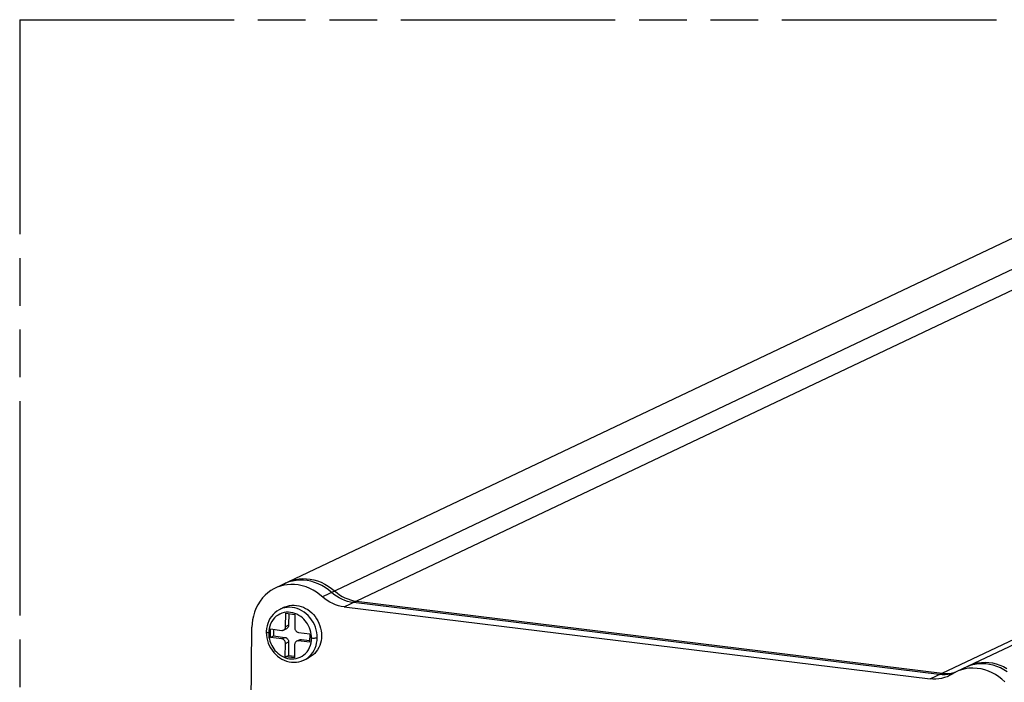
# Model space of a CAD drawing. Header units: millimetres. Extents: x 0 to 210, y 0 to 297.
# Tile 8 of 11: x 50 to 90, y 231 to 258. Entities that reach past the tile are written whole.
import ezdxf

# ---------------------------------------------------------------- set-up
doc = ezdxf.new("R2010")
doc.units = ezdxf.units.MM
doc.header["$LTSCALE"] = 19.36
doc.linetypes.add('PHANTOM', pattern=[0.8, 0.45, -0.05, 0.1, -0.05, 0.1, -0.05])
doc.layers.get('0').update_dxf_attribs({"linetype": 'CONTINUOUS'})
doc.layers.add('DEFAULT_3', color=7, linetype='PHANTOM')

msp = doc.modelspace()

# ---------------------------------------------------------------- linework, layer by layer
at = {"color": 7, "linetype": 'Continuous'}
for p, q in [((106.0659383, 256.20099136), (60.51196649, 234.59415532)), ((133.73924129, 252.803137), (88.18526949, 231.19630096)), ((60.87874519, 233.81454715), (60.70449503, 233.73189805)), ((63.31437373, 233.82937278), (87.12402823, 230.90591481)), ((60.93439337, 233.02742984), (60.93953087, 233.57319081)), ((60.93953087, 233.57319081), (61.31383458, 233.52723209)), ((61.06329649, 233.5579943), (61.05885777, 233.08646491)), ((61.31383458, 233.52723209), (61.30869709, 232.98147112)), ((59.4087468, 216.04401683), (59.56841209, 233.0054114)), ((60.32199229, 232.59228777), (60.32522605, 232.93581244)), ((60.32522605, 232.93581244), (60.77900521, 232.88009537)), ((60.44899168, 232.92061593), (60.4464567, 232.65132284)), ((60.85385201, 232.89181541), (60.97831642, 232.95085048)), ((60.32199229, 232.59228777), (60.4464567, 232.65132284)), ((60.77577145, 232.53657069), (60.32199229, 232.59228777)), ((60.4464567, 232.65132284), (60.90023586, 232.59560577)), ((61.50733965, 232.50015272), (61.38287525, 232.44111765)), ((61.46095581, 232.79636236), (61.91473497, 232.74064529)), ((61.58218646, 232.51187276), (61.91219999, 232.47135219)), ((61.91473497, 232.74064529), (61.91150122, 232.39712061)), ((60.92289268, 231.80570096), (60.92803018, 232.35146194)), ((61.05249458, 232.41049701), (61.04735709, 231.86473603)), ((61.30233389, 232.30550322), (61.2971964, 231.75974225)), ((61.91150122, 232.39712061), (61.45772206, 232.45283769)), ((60.92289268, 231.80570096), (61.04735709, 231.86473603)), ((61.2971964, 231.75974225), (60.92289268, 231.80570096)), ((61.04735709, 231.86473603), (61.29789517, 231.83397383)), ((61.68158952, 231.67187709), (61.85583969, 231.75452619))]:
    msp.add_line(p, q, dxfattribs=at)
at = {"color": 9, "linetype": 'Continuous'}
for p, q in [((107.98160747, 255.85162593), (62.42763566, 234.24478989)), ((63.31437373, 233.82937278), (108.86834554, 255.43620882)), ((87.12402823, 230.90591481), (132.67800004, 252.51275085)), ((60.93262722, 234.79270903), (60.8853597, 234.77126053)), ((87.49742144, 231.08302002), (63.68776694, 234.006478)), ((63.81223135, 234.06551307), (87.62188584, 231.14205509)), ((61.31009344, 233.56477456), (61.2241356, 233.5906083)), ((61.39351994, 233.53046222), (61.31009344, 233.56477456)), ((61.05885777, 233.08646491), (60.93439337, 233.02742984)), ((60.24679898, 232.78118582), (60.24669634, 232.7733757)), ((60.77577145, 232.53657069), (60.90023586, 232.59560577)), ((61.45772206, 232.45283769), (61.58218646, 232.51187276)), ((61.97839171, 232.7247195), (61.96206957, 232.80959298)), ((61.98992823, 232.55174428), (61.99003092, 232.55955735)), ((60.92803018, 232.35146194), (61.05249458, 232.41049701)), ((88.65174579, 231.41384504), (88.5586627, 231.37340617)), ((87.96510198, 231.10412138), (87.85024047, 231.08395885)), ((88.06399382, 231.13053226), (87.96510198, 231.10412138)), ((87.97470488, 231.14299392), (88.08956638, 231.16315645)), ((88.08956638, 231.16315645), (88.15064864, 231.17946959))]:
    msp.add_line(p, q, dxfattribs=at)
for points in [[(62.67543436, 234.52593), (62.54265731, 234.61946612), (62.40324715, 234.70183396), (62.25900984, 234.77178982), (62.11192327, 234.82848284), (61.96271853, 234.87182195), (61.81276963, 234.90158573), (61.66209976, 234.91784518), (61.51044236, 234.9203829), (61.36006831, 234.90889202), (61.21269224, 234.88348478), (61.06959981, 234.84449323), (60.93262722, 234.79270903)], [(61.00982411, 234.8302956), (61.05709163, 234.8517441), (61.19406421, 234.9035283), (61.33715664, 234.94251985), (61.48453271, 234.96792709), (61.63490676, 234.97941797), (61.78656416, 234.97688025), (61.93723404, 234.9606208), (62.08718294, 234.93085702), (62.23638768, 234.88751791), (62.38347425, 234.83082489), (62.52771155, 234.76086903), (62.66712172, 234.67850119), (62.79989876, 234.58496507)], [(63.68776694, 234.006478), (63.56969852, 234.02588816), (63.45221203, 234.0550591), (63.33596653, 234.09388567), (63.22179251, 234.14213846), (63.11044478, 234.19952074), (63.0027174, 234.26561774), (62.89940159, 234.33989335), (62.67543436, 234.52593)], [(62.79989876, 234.58496507), (63.02386599, 234.39892842), (63.12718181, 234.32465281), (63.23490918, 234.25855581), (63.34625692, 234.20117353), (63.46043093, 234.15292074), (63.57667643, 234.11409417), (63.69416292, 234.08492323), (63.81223135, 234.06551307)], [(62.2185319, 232.57597328), (62.2146166, 232.6851936), (62.20086354, 232.79457469), (62.17740516, 232.9030632), (62.14446736, 233.00961439), (62.10236734, 233.11320217), (62.05151051, 233.21282899), (61.99238664, 233.30753545), (61.92556508, 233.39640951), (61.85168932, 233.47859533), (61.77147079, 233.55330145), (61.68568199, 233.61980845), (61.59514907, 233.67747587), (61.50074387, 233.72574838), (61.40337549, 233.76416111), (61.30398161, 233.79234414), (61.20351938, 233.81002607), (61.10295626, 233.81703663), (61.00326067, 233.8133083), (60.90539265, 233.79887698), (60.81029471, 233.77388166), (60.7188827, 233.73856305), (60.70449503, 233.73189805)], [(61.04964186, 233.61415176), (60.96109371, 233.61143858), (60.87333219, 233.59880057), (60.78757802, 233.57576877), (60.70513157, 233.54294535), (60.62757912, 233.50063689), (60.55528356, 233.44926126), (60.48922545, 233.38986152), (60.42913797, 233.32086861), (60.37403884, 233.23960893), (60.32705501, 233.15043923), (60.29125276, 233.05504979), (60.26583178, 232.95876645)], [(61.2241356, 233.5906083), (61.13732156, 233.60709861), (61.04964186, 233.61415176)], [(61.96206957, 232.80959298), (61.9380825, 232.89556216), (61.90411399, 232.98504565), (61.8651238, 233.06948991), (61.82707029, 233.13761349), (61.78464112, 233.20001871), (61.73368611, 233.26533656), (61.67667715, 233.32819961), (61.61511244, 233.38594535), (61.54776286, 233.43909001), (61.47317078, 233.48794763), (61.39351994, 233.53046222)], [(60.26583178, 232.95876645), (60.25104158, 232.86821462), (60.24679898, 232.78118582)], [(60.24669802, 232.77349395), (60.2236699, 232.77686797), (60.20296405, 232.78103069), (60.18512643, 232.78589211), (60.1706158, 232.79133417), (60.15979973, 232.79722416), (60.15302359, 232.80340636), (60.15041812, 232.80970945), (60.15038868, 232.81054669)], [(60.24669634, 232.7733757), (60.2489322, 232.69150475), (60.25833554, 232.60821367), (60.27465765, 232.52334026), (60.29864468, 232.43737116), (60.33261312, 232.34788776), (60.37160324, 232.26344357), (60.40965672, 232.19532), (60.45208585, 232.13291477), (60.50304078, 232.06759693), (60.56004966, 232.0047339), (60.62161429, 231.94698816), (60.68896379, 231.8938435), (60.76355577, 231.84498585), (60.8432065, 231.80247123), (60.92663288, 231.76815883), (61.01259062, 231.74232501), (61.09940456, 231.7258346), (61.18708417, 231.71878133), (61.27563225, 231.72149436)], [(61.68158952, 231.67187709), (61.75404775, 231.71051389), (61.83549139, 231.76536278), (61.91074809, 231.82923034), (61.9790925, 231.90150069), (62.03986782, 231.98147922), (62.09249069, 232.06839973), (62.13644986, 232.16141834), (62.1713173, 232.25962047), (62.1967704, 232.36209373), (62.21256377, 232.46788715), (62.2185319, 232.57597328)], [(61.97089495, 232.37416396), (61.98568539, 232.46471561), (61.98992823, 232.55174428)], [(61.99003092, 232.55955735), (61.98779506, 232.64142837), (61.97839171, 232.7247195)], [(62.21853073, 232.57597342), (62.20502127, 232.57069144), (62.18806172, 232.56598493), (62.16801498, 232.56197874), (62.14536698, 232.55877617), (62.12066944, 232.55645853), (62.09457312, 232.55510106), (62.0678033, 232.55472797), (62.04102004, 232.5553456), (62.01488805, 232.55693399), (61.99003035, 232.55943966)], [(61.27563225, 231.72149436), (61.36339371, 231.7341322), (61.44914782, 231.75716381), (61.53159424, 231.78998702), (61.6091467, 231.83229526), (61.68144231, 231.88367067), (61.74750046, 231.94307015), (61.80758801, 232.0120628), (61.86268728, 232.09332224), (61.9096713, 232.1824917), (61.94547375, 232.27788086), (61.97089495, 232.37416396)], [(90.26081476, 231.19175598), (90.12516174, 231.27698223), (89.98328199, 231.35089761), (89.8368748, 231.41234033), (89.68707613, 231.46070111), (89.535658, 231.49539605), (89.38486534, 231.51615634), (89.23459011, 231.52323663), (89.08506378, 231.51659321), (88.93745044, 231.49614468), (88.79235273, 231.46178298), (88.65174579, 231.41384504)], [(88.6831271, 231.43244125), (88.77621019, 231.47288011), (88.91681714, 231.52081805), (89.06191485, 231.55517975), (89.20952818, 231.57562828), (89.35905452, 231.5822717), (89.50932974, 231.57519141), (89.6601224, 231.55443112), (89.81154054, 231.51973618), (89.96133921, 231.47137541), (90.10774639, 231.40993268), (90.24962614, 231.3360173)], [(87.85024047, 231.08395885), (87.73345685, 231.07371568), (87.61563591, 231.07342276), (87.49742144, 231.08302002)], [(87.62188584, 231.14205509), (87.74010032, 231.13245783), (87.85792125, 231.13275076), (87.97470488, 231.14299392)]]:
    msp.add_lwpolyline(points, dxfattribs=at)
at = {"color": 7, "linetype": 'Continuous'}
for points in [[(60.51199341, 234.59409845), (60.45621499, 234.56624996), (60.32998614, 234.49195151), (60.21070141, 234.40582076), (60.10146837, 234.31107462), (59.99851259, 234.20141869), (59.89595647, 234.06779844), (59.80321711, 233.92171119), (59.72892112, 233.77159044), (59.66956229, 233.61757312), (59.62489428, 233.46195451), (59.59376412, 233.30669296), (59.57478233, 233.15485236), (59.56841209, 233.0054114)], [(62.52582365, 234.16348934), (62.31139446, 234.34179672), (62.18692669, 234.43034267), (62.0538556, 234.51112186), (61.91331147, 234.58205194), (61.76605787, 234.64168455), (61.61281822, 234.68881186), (61.45127829, 234.72173979), (61.29131458, 234.74047873), (61.14474601, 234.74394027), (61.0034311, 234.73372679), (60.8624351, 234.71129716), (60.72395679, 234.67599357), (60.58796335, 234.62754026), (60.51199341, 234.59409845)], [(63.31437373, 233.82937278), (63.19677444, 233.84916379), (63.07998245, 233.87866278), (62.96350632, 233.91809998), (62.84882036, 233.96678472), (62.73690744, 234.02425653), (62.62875043, 234.09005497), (62.52582365, 234.16348934)], [(60.70370617, 233.73152195), (60.66621091, 233.71262331), (60.57884645, 233.65957656), (60.4975506, 233.5968723), (60.42319371, 233.52514111), (60.35656159, 233.44511008), (60.29833306, 233.35756388), (60.24909922, 233.26334636), (60.20936982, 233.16336494), (60.17956428, 233.05856557), (60.1600178, 232.94993707), (60.15098145, 232.83849424), (60.15038871, 232.81055032)], [(60.87874519, 233.81454715), (60.91978071, 233.83273487), (61.00657835, 233.86333825), (61.09644852, 233.8847922), (61.18913691, 233.89695109), (61.28334749, 233.89956496), (61.37772496, 233.89268065), (61.47201265, 233.87639972), (61.56595012, 233.85068539), (61.65819204, 233.81582168), (61.74746159, 233.77236885), (61.83349114, 233.72054062), (61.91594806, 233.66046553), (61.99372171, 233.59287111), (62.0658552, 233.51865288), (62.13203312, 233.43821256), (62.19187658, 233.35195637), (62.24468407, 233.26082338), (62.28990962, 233.16579602), (62.32726418, 233.06754395), (62.35646289, 232.96679473), (62.37722571, 232.86446357), (62.38936675, 232.76144917), (62.39278207, 232.65862238)], [(60.77900521, 232.88009537), (60.80200589, 232.87900589), (60.82458022, 232.88195546), (60.84719201, 232.8890657), (60.85378921, 232.89194927)], [(60.85378921, 232.89194927), (60.8684498, 232.89997177), (60.88711213, 232.91440463), (60.90319291, 232.93219856), (60.91647404, 232.95351976), (60.92641018, 232.97710342), (60.93230604, 233.00158893), (60.93439337, 233.02742984)], [(61.05885777, 233.08646491), (61.05702056, 233.06182487), (61.05150299, 233.03813852), (61.04213529, 233.01492676), (61.02942673, 232.99362694), (61.0137795, 232.97552849), (60.99534502, 232.96059606), (60.97824555, 232.95100069)], [(61.30869709, 232.98147112), (61.3100667, 232.95643733), (61.31512611, 232.9314523), (61.32403567, 232.90599637), (61.33631434, 232.8816285), (61.3515851, 232.8597338), (61.3696962, 232.84031414), (61.39077876, 232.82359082), (61.41360716, 232.81029075), (61.43685178, 232.80131468), (61.46095581, 232.79636236)], [(60.15038868, 232.81054669), (60.1503428, 232.79533056), (60.15561529, 232.68684453), (60.17066762, 232.57840365), (60.19536434, 232.47108057), (60.22947615, 232.36589903), (60.27267895, 232.26387035), (60.32455923, 232.16597328), (60.38461884, 232.07314466), (60.45227883, 231.98627214), (60.5268875, 231.90618191), (60.60772147, 231.83363569), (60.69400553, 231.76931105), (60.78489808, 231.71381225), (60.87954271, 231.6676364), (60.97703673, 231.63119709), (61.07644878, 231.60480927), (61.17679163, 231.58868919), (61.2771828, 231.58293127), (61.37667568, 231.58754736), (61.47441416, 231.60246226), (61.56952376, 231.62752198), (61.6611351, 231.66248454), (61.68110661, 231.67164967)], [(60.92803018, 232.35146194), (60.92666057, 232.37649573), (60.92160116, 232.40148076), (60.91269159, 232.42693668), (60.90041292, 232.45130455), (60.88514216, 232.47319926), (60.86703106, 232.49261892), (60.84594851, 232.50934224), (60.8231201, 232.52264231), (60.79987549, 232.53161838), (60.77577145, 232.53657069)], [(60.90023586, 232.59560577), (60.92320393, 232.59105099), (60.94567066, 232.58257107), (60.96809653, 232.56993091), (60.98910015, 232.55383578), (61.00744797, 232.53485865), (61.02315701, 232.51316142), (61.03600652, 232.48863178), (61.04547623, 232.46266538), (61.05089801, 232.43679024), (61.05249458, 232.41049701)], [(61.50741052, 232.50000251), (61.51165941, 232.50192059), (61.53468522, 232.50959048), (61.55804495, 232.51284425), (61.58218646, 232.51187276)], [(62.39278207, 232.65862238), (62.387442, 232.55688147), (62.37339302, 232.45708441), (62.35075143, 232.36006984), (62.31972179, 232.26670564), (62.28061157, 232.17785673), (62.23371093, 232.09415316), (62.17930338, 232.01617003), (62.11796571, 231.94478061), (62.05043806, 231.88076899), (61.97708785, 231.82442382), (61.89821276, 231.7760549), (61.85583969, 231.75452619)], [(61.38293805, 232.44098379), (61.36827746, 232.43296128), (61.34961514, 232.41852843), (61.33353435, 232.4007345), (61.32025322, 232.3794133), (61.31031708, 232.35582964), (61.30442123, 232.33134412), (61.30233389, 232.30550322)], [(61.45772206, 232.45283769), (61.43472137, 232.45392717), (61.41214704, 232.4509776), (61.38953526, 232.44386736), (61.38293805, 232.44098379)], [(90.16050188, 230.79150167), (90.04211644, 230.89756924), (89.91546064, 230.99492411), (89.78193673, 231.08215081), (89.64226011, 231.15802814), (89.49826154, 231.22186638), (89.35442628, 231.27248318), (89.20350629, 231.31013527), (89.03477833, 231.33559161), (88.86315328, 231.3461332), (88.70070766, 231.33823243), (88.54522135, 231.31508413), (88.39826213, 231.27804198), (88.26054289, 231.22910182), (88.18519789, 231.19645379)], [(87.87218605, 231.02377584), (87.81297061, 230.99782155), (87.70382598, 230.9587044), (87.5910907, 230.92881592), (87.47575402, 230.90837441), (87.35880521, 230.89759819), (87.24172815, 230.8968147), (87.12402823, 230.90591481)], [(88.01653082, 231.10286864), (87.91704067, 231.04583991), (87.87218605, 231.02377584)], [(88.18519789, 231.19645379), (88.13345356, 231.17101659), (88.01653082, 231.10286864)]]:
    msp.add_lwpolyline(points, dxfattribs=at)
at = {"layer": 'DEFAULT_3', "color": 7, "linetype": 'PHANTOM'}
for q in [(50.12863636, 207.68), (150.12863636, 257.68)]:
    msp.add_line((50.12863636, 257.68), q, dxfattribs=at)

doc.saveas('drawing.dxf')
